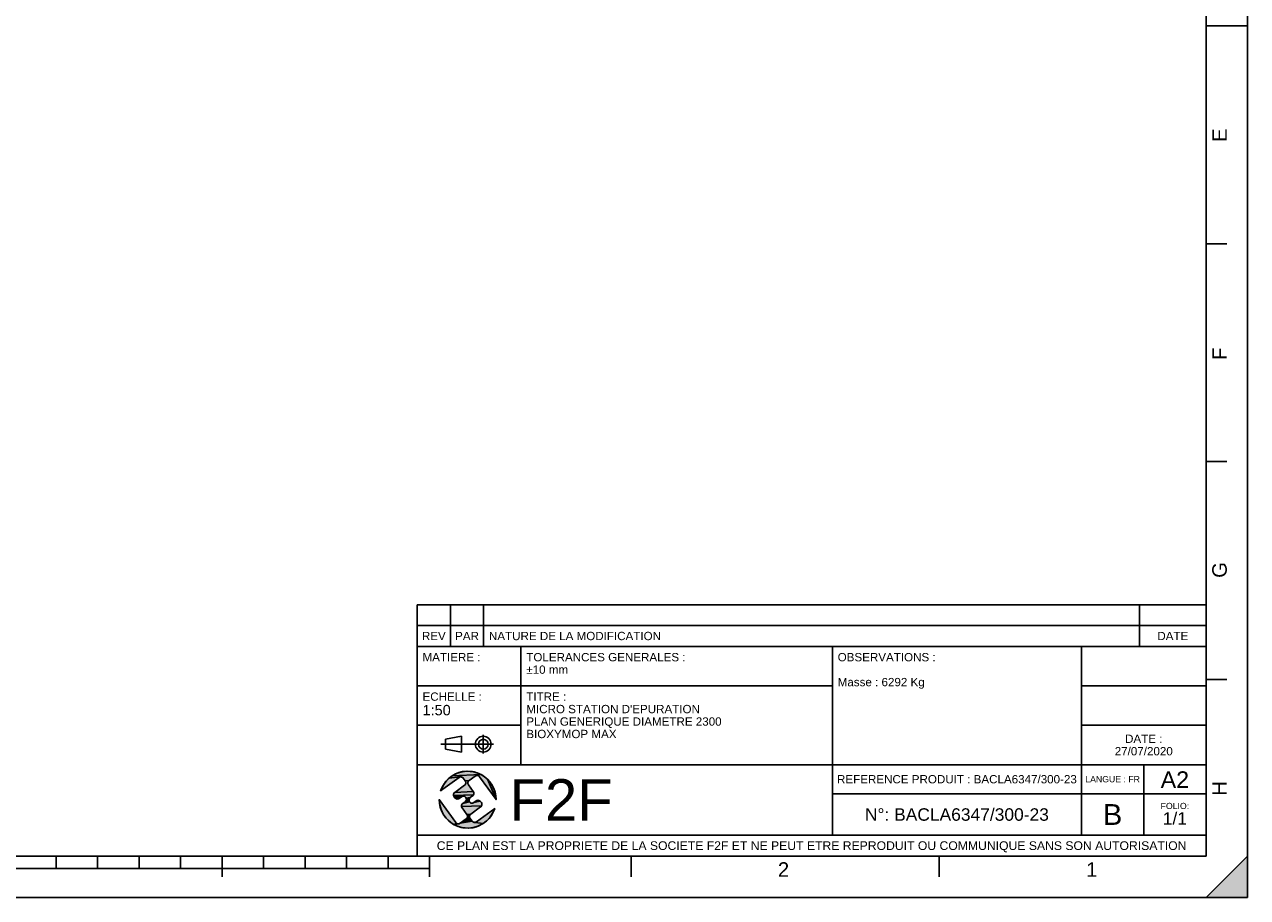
# Model space of a CAD drawing. Header units: millimetres. Extents: x 0 to 594, y 0 to 420.
# Tile 18 of 34: x 299 to 594, y 0 to 210. Entities that reach past the tile are written whole.
import ezdxf

# ---------------------------------------------------------------- set-up
doc = ezdxf.new("R2010")
doc.units = ezdxf.units.MM
doc.header["$LTSCALE"] = 32.67
doc.layers.get('0').update_dxf_attribs({"linetype": 'CONTINUOUS'})
doc.styles.get("Standard").update_dxf_attribs({"font": 'arial.ttf'})
doc.styles.add('TEXTSTYLE_2', font='arial.ttf')

# ---------------------------------------------------------------- blocks, each defined once
blk = doc.blocks.new('MARGEA2_BL0', base_point=(296.99996, 210.000076))
at = {"color": 7, "linetype": 'Continuous'}
for p, q in [((594, 0.000078), (594.000002, 420.000076)), ((594.000002, 0.000076), (594.000002, 420.000076)), ((584.000002, 10.000076), (584.000002, 410.000076)), ((594.000002, 210.000076), (584.000002, 210.000076)), ((589.000002, 157.500076), (584.000002, 157.500076)), ((589.000002, 105.000076), (584.000002, 105.000076)), ((589.000002, 52.500076), (584.000002, 52.500076)), ((10.000002, 10.000076), (584.000002, 10.000076)), ((307.000002, 7.000076), (307.000002, 10.000076)), ((317.000002, 7.000076), (317.000002, 10.000076)), ((327.000002, 7.000076), (327.000002, 10.000076)), ((337.000002, 7.000076), (337.000002, 10.000076)), ((347.000002, 5.000076), (347.000002, 10.000076)), ((357.000002, 7.000076), (357.000002, 10.000076)), ((367.000002, 7.000076), (367.000002, 10.000076)), ((377.000002, 7.000076), (377.000002, 10.000076)), ((387.000002, 7.000076), (387.000002, 10.000076)), ((397.000002, 5.000076), (397.000002, 10.000076)), ((445.500002, 5.000076), (445.500002, 10.000076)), ((519.750002, 5.000076), (519.750002, 10.000076)), ((584.000002, 0.000076), (594.000002, 10.000076)), ((594.000002, 10.000076), (584.000002, 0.000076)), ((594.000002, 10.000076), (594.000002, 0.000076)), ((397.000002, 7.000076), (197.000002, 7.000076)), ((594.000002, 0.000076), (-0.000082, 0.000078)), ((594.000002, 0.000076), (0.000002, 0.000076)), ((594.000002, 0.000076), (584.000002, 0.000076))]:
    blk.add_line(p, q, dxfattribs=at)
blk.add_solid([(584.000002, 0.000076), (594.000002, 10.000076), (594.000002, 0.000076)], dxfattribs=at)
at = {"color": 5, "linetype": 'Continuous', "style": 'TEXTSTYLE_2', "oblique": 0.00001872}
for s, p in [('E', (589.000002, 182.000076)), ('F', (589.000002, 129.500076)), ('G', (589.000002, 77.000076)), ('H', (589.000002, 24.500076))]:
    blk.add_text(s, height=3.5, rotation=90, dxfattribs=at).set_placement(p)
for s, p in [('2', (480.875002, 5.000076)), ('1', (555.125002, 5.000076))]:
    blk.add_text(s, height=3.5, dxfattribs=at).set_placement(p)
blk = doc.blocks.new('LOGO-F2F-A3_BL2', base_point=(406.16, 23.58))
at = {"linetype": 'Continuous'}
for points in [[(408.11, 29.35), (407.97, 29.27), (406.51, 28.21), (405.58, 28.1), (405.11, 28.75), (405, 28.87), (404.86, 28.97), (404.71, 29.03), (404.54, 29.06), (404.37, 29.04), (401.67, 28.75), (402.4, 29.3), (409.41, 29.6), (410.19, 29.11), (410.9, 28.52), (413.01, 23.58), (409.01, 29.1), (408.9, 29.22), (408.76, 29.32), (408.61, 29.38), (408.44, 29.41), (408.27, 29.4)], [(404.95, 30.32), (405.87, 30.42), (406.79, 30.4), (407.7, 30.25), (408.58, 29.99), (409.41, 29.6), (402.4, 29.3), (403.2, 29.76), (404.06, 30.1)], [(404.07, 28.91), (399.65, 25.72), (400, 26.57), (400.46, 27.37), (401.02, 28.1), (401.67, 28.75), (404.37, 29.04), (404.21, 29)], [(406.38, 28.1), (406.29, 27.96), (406.22, 27.8), (406.2, 27.64), (406.21, 27.47), (406.26, 27.31), (406.34, 27.16), (407.51, 25.54), (403.04, 25.33), (405.42, 27.05), (405.54, 27.16), (405.64, 27.3), (405.7, 27.46), (405.73, 27.62), (405.71, 27.79), (405.67, 27.95), (405.58, 28.1), (406.51, 28.21)], [(412.95, 24.49), (413.01, 23.58), (410.9, 28.52), (411.52, 27.84), (412.04, 27.08), (412.46, 26.26), (412.76, 25.4)], [(399.37, 22.66), (399.31, 23.58), (403.3, 18.05), (403.42, 17.93), (402.9, 17.55), (402.12, 18.04), (401.42, 18.63), (400.8, 19.31), (400.27, 20.07), (399.86, 20.89), (399.55, 21.76)], [(407.59, 25.4), (407.64, 25.24), (407.65, 25.07), (407.63, 24.9), (407.56, 24.75), (402.74, 24.59), (402.73, 24.76), (402.75, 24.92), (402.82, 25.08), (402.91, 25.22), (403.04, 25.33), (407.51, 25.54)], [(407.47, 24.61), (407.34, 24.5), (406.78, 24.09), (405.79, 23.97), (405.71, 24.11), (405.59, 24.24), (405.46, 24.33), (405.3, 24.4), (405.13, 24.42), (402.79, 24.43), (402.74, 24.59), (407.56, 24.75)], [(404.81, 24.36), (404.66, 24.28), (404.09, 23.87), (403.95, 23.79), (403.79, 23.74), (403.62, 23.73), (403.45, 23.76), (403.3, 23.82), (403.16, 23.92), (403.05, 24.04), (402.87, 24.28), (402.79, 24.43), (405.13, 24.42), (404.97, 24.41)], [(406.65, 23.97), (406.56, 23.83), (406.49, 23.68), (406.47, 23.51), (406.48, 23.35), (406.53, 23.18), (406.61, 23.04), (404.97, 22.66), (405.54, 23.07), (405.66, 23.18), (405.76, 23.32), (405.82, 23.47), (405.85, 23.64), (405.84, 23.81), (405.79, 23.97), (406.78, 24.09)], [(409.27, 23.11), (409.45, 22.87), (409.53, 22.72), (409.58, 22.56), (409.59, 22.39), (409.56, 22.23), (409.5, 22.07), (404.67, 21.92), (404.66, 22.08), (404.69, 22.25), (404.75, 22.41), (404.85, 22.54), (404.97, 22.66), (406.61, 23.04), (406.72, 22.91), (406.86, 22.82), (407.02, 22.76), (407.18, 22.73), (407.35, 22.74), (407.51, 22.79), (407.66, 22.87), (409.16, 23.24)], [(409.4, 21.94), (409.28, 21.82), (406.9, 20.1), (405.98, 19.99), (404.8, 21.61), (404.72, 21.76), (404.67, 21.92), (409.5, 22.07)], [(408.7, 23.42), (408.86, 23.4), (409.02, 23.33), (409.16, 23.24), (407.66, 22.87), (408.22, 23.28), (408.37, 23.36), (408.53, 23.41)], [(410.65, 18.4), (409.91, 17.85), (407.94, 18.11), (408.1, 18.16), (408.25, 18.24), (412.66, 21.43), (412.32, 20.58), (411.86, 19.78), (411.3, 19.05)], [(407.77, 18.1), (407.94, 18.11), (409.91, 17.85), (409.11, 17.4), (408.26, 17.06), (407.36, 16.83), (406.45, 16.73), (405.53, 16.76), (404.62, 16.9), (403.74, 17.17), (402.9, 17.55), (403.87, 17.75), (404.04, 17.76), (404.2, 17.8), (404.35, 17.89), (407.2, 18.41), (407.31, 18.28), (407.45, 18.19), (407.61, 18.12)], [(403.87, 17.75), (402.9, 17.55), (403.42, 17.93), (403.55, 17.83), (403.71, 17.77)], [(406.78, 19.99), (406.68, 19.85), (406.62, 19.7), (406.59, 19.53), (406.6, 19.36), (406.65, 19.2), (406.73, 19.05), (407.2, 18.41), (404.35, 17.89), (405.81, 18.94), (405.93, 19.05), (406.03, 19.19), (406.09, 19.35), (406.12, 19.51), (406.11, 19.68), (406.06, 19.84), (405.98, 19.99), (406.9, 20.1)]]:
    blk.add_hatch(color=2, dxfattribs=at).paths.add_polyline_path(points)
at = {"color": 2, "linetype": 'Continuous'}
for p, q in [((402.4, 29.3), (403.2, 29.76)), ((409.41, 29.6), (402.4, 29.3)), ((403.2, 29.76), (404.06, 30.1)), ((404.06, 30.1), (404.95, 30.32)), ((404.95, 30.32), (405.87, 30.42)), ((405.87, 30.42), (406.79, 30.4)), ((406.79, 30.4), (407.7, 30.25)), ((407.7, 30.25), (408.58, 29.99)), ((408.58, 29.99), (409.41, 29.6)), ((409.41, 29.6), (410.19, 29.11)), ((399.65, 25.72), (400, 26.57)), ((400, 26.57), (400.46, 27.37)), ((400.46, 27.37), (401.02, 28.1)), ((401.02, 28.1), (401.67, 28.75)), ((401.67, 28.75), (402.4, 29.3)), ((404.37, 29.04), (401.67, 28.75)), ((404.21, 29), (404.07, 28.91)), ((404.37, 29.04), (404.21, 29)), ((404.54, 29.06), (404.37, 29.04)), ((404.71, 29.03), (404.54, 29.06)), ((404.86, 28.97), (404.71, 29.03)), ((405, 28.87), (404.86, 28.97)), ((405.11, 28.75), (405, 28.87)), ((405.42, 27.05), (405.54, 27.16)), ((405.54, 27.16), (405.64, 27.3)), ((406.51, 28.21), (405.58, 28.1)), ((405.67, 27.95), (405.58, 28.1)), ((405.64, 27.3), (405.7, 27.46)), ((405.71, 27.79), (405.67, 27.95)), ((405.7, 27.46), (405.73, 27.62)), ((405.73, 27.62), (405.71, 27.79)), ((406.22, 27.8), (406.2, 27.64)), ((406.2, 27.64), (406.21, 27.47)), ((406.21, 27.47), (406.26, 27.31)), ((406.29, 27.96), (406.22, 27.8)), ((406.26, 27.31), (406.34, 27.16)), ((406.38, 28.1), (406.29, 27.96)), ((406.51, 28.21), (406.38, 28.1)), ((408.11, 29.35), (407.97, 29.27)), ((408.27, 29.4), (408.11, 29.35)), ((408.44, 29.41), (408.27, 29.4)), ((408.61, 29.38), (408.44, 29.41)), ((408.76, 29.32), (408.61, 29.38)), ((408.9, 29.22), (408.76, 29.32)), ((409.01, 29.1), (408.9, 29.22)), ((410.19, 29.11), (410.9, 28.52)), ((410.9, 28.52), (413.01, 23.58)), ((410.9, 28.52), (411.52, 27.84)), ((411.52, 27.84), (412.04, 27.08)), ((412.04, 27.08), (412.46, 26.26)), ((399.37, 22.66), (399.31, 23.58)), ((402.73, 24.76), (402.75, 24.92)), ((402.74, 24.59), (402.73, 24.76)), ((407.56, 24.75), (402.74, 24.59)), ((402.79, 24.43), (402.74, 24.59)), ((402.75, 24.92), (402.82, 25.08)), ((402.87, 24.28), (402.79, 24.43)), ((405.13, 24.42), (402.79, 24.43)), ((402.82, 25.08), (402.91, 25.22)), ((402.91, 25.22), (403.04, 25.33)), ((407.51, 25.54), (403.04, 25.33)), ((403.16, 23.92), (403.05, 24.04)), ((403.3, 23.82), (403.16, 23.92)), ((403.45, 23.76), (403.3, 23.82)), ((403.62, 23.73), (403.45, 23.76)), ((403.79, 23.74), (403.62, 23.73)), ((403.95, 23.79), (403.79, 23.74)), ((404.09, 23.87), (403.95, 23.79)), ((404.81, 24.36), (404.66, 24.28)), ((404.97, 24.41), (404.81, 24.36)), ((405.13, 24.42), (404.97, 24.41)), ((405.3, 24.4), (405.13, 24.42)), ((405.46, 24.33), (405.3, 24.4)), ((405.59, 24.24), (405.46, 24.33)), ((405.71, 24.11), (405.59, 24.24)), ((405.79, 23.97), (405.71, 24.11)), ((406.78, 24.09), (405.79, 23.97)), ((405.84, 23.81), (405.79, 23.97)), ((405.82, 23.47), (405.85, 23.64)), ((405.85, 23.64), (405.84, 23.81)), ((406.49, 23.68), (406.47, 23.51)), ((406.56, 23.83), (406.49, 23.68)), ((406.65, 23.97), (406.56, 23.83)), ((406.78, 24.09), (406.65, 23.97)), ((407.47, 24.61), (407.34, 24.5)), ((407.56, 24.75), (407.47, 24.61)), ((407.51, 25.54), (407.59, 25.4)), ((407.63, 24.9), (407.56, 24.75)), ((407.59, 25.4), (407.64, 25.24)), ((407.65, 25.07), (407.63, 24.9)), ((407.64, 25.24), (407.65, 25.07)), ((412.46, 26.26), (412.76, 25.4)), ((412.76, 25.4), (412.95, 24.49)), ((412.95, 24.49), (413.01, 23.58)), ((399.55, 21.76), (399.37, 22.66)), ((399.86, 20.89), (399.55, 21.76)), ((400.27, 20.07), (399.86, 20.89)), ((404.66, 22.08), (404.69, 22.25)), ((404.67, 21.92), (404.66, 22.08)), ((409.5, 22.07), (404.67, 21.92)), ((404.72, 21.76), (404.67, 21.92)), ((404.69, 22.25), (404.75, 22.41)), ((404.8, 21.61), (404.72, 21.76)), ((404.75, 22.41), (404.85, 22.54)), ((404.85, 22.54), (404.97, 22.66)), ((406.61, 23.04), (404.97, 22.66)), ((405.54, 23.07), (405.66, 23.18)), ((405.66, 23.18), (405.76, 23.32)), ((405.76, 23.32), (405.82, 23.47)), ((406.47, 23.51), (406.48, 23.35)), ((406.48, 23.35), (406.53, 23.18)), ((406.53, 23.18), (406.61, 23.04)), ((406.61, 23.04), (406.72, 22.91)), ((406.72, 22.91), (406.86, 22.82)), ((406.86, 22.82), (407.02, 22.76)), ((407.02, 22.76), (407.18, 22.73)), ((407.18, 22.73), (407.35, 22.74)), ((407.35, 22.74), (407.51, 22.79)), ((407.51, 22.79), (407.66, 22.87)), ((409.16, 23.24), (407.66, 22.87)), ((408.22, 23.28), (408.37, 23.36)), ((408.37, 23.36), (408.53, 23.41)), ((408.53, 23.41), (408.7, 23.42)), ((408.7, 23.42), (408.86, 23.4)), ((408.86, 23.4), (409.02, 23.33)), ((409.02, 23.33), (409.16, 23.24)), ((409.16, 23.24), (409.27, 23.11)), ((409.4, 21.94), (409.28, 21.82)), ((409.5, 22.07), (409.4, 21.94)), ((409.45, 22.87), (409.53, 22.72)), ((409.56, 22.23), (409.5, 22.07)), ((409.53, 22.72), (409.58, 22.56)), ((409.59, 22.39), (409.56, 22.23)), ((409.58, 22.56), (409.59, 22.39)), ((412.66, 21.43), (412.32, 20.58)), ((400.8, 19.31), (400.27, 20.07)), ((401.42, 18.63), (400.8, 19.31)), ((402.12, 18.04), (401.42, 18.63)), ((402.9, 17.55), (402.12, 18.04)), ((403.42, 17.93), (402.9, 17.55)), ((403.87, 17.75), (402.9, 17.55)), ((403.3, 18.05), (403.42, 17.93)), ((403.42, 17.93), (403.55, 17.83)), ((403.55, 17.83), (403.71, 17.77)), ((403.71, 17.77), (403.87, 17.75)), ((403.87, 17.75), (404.04, 17.76)), ((404.04, 17.76), (404.2, 17.8)), ((404.2, 17.8), (404.35, 17.89)), ((407.2, 18.41), (404.35, 17.89)), ((405.81, 18.94), (405.93, 19.05)), ((405.93, 19.05), (406.03, 19.19)), ((406.9, 20.1), (405.98, 19.99)), ((406.06, 19.84), (405.98, 19.99)), ((406.03, 19.19), (406.09, 19.35)), ((406.11, 19.68), (406.06, 19.84)), ((406.09, 19.35), (406.12, 19.51)), ((406.12, 19.51), (406.11, 19.68)), ((406.62, 19.7), (406.59, 19.53)), ((406.59, 19.53), (406.6, 19.36)), ((406.6, 19.36), (406.65, 19.2)), ((406.68, 19.85), (406.62, 19.7)), ((406.65, 19.2), (406.73, 19.05)), ((406.78, 19.99), (406.68, 19.85)), ((406.9, 20.1), (406.78, 19.99)), ((407.2, 18.41), (407.31, 18.28)), ((407.31, 18.28), (407.45, 18.19)), ((407.45, 18.19), (407.61, 18.12)), ((407.61, 18.12), (407.77, 18.1)), ((407.77, 18.1), (407.94, 18.11)), ((407.94, 18.11), (408.1, 18.16)), ((409.91, 17.85), (407.94, 18.11)), ((408.1, 18.16), (408.25, 18.24)), ((409.91, 17.85), (409.11, 17.4)), ((410.65, 18.4), (409.91, 17.85)), ((411.3, 19.05), (410.65, 18.4)), ((411.86, 19.78), (411.3, 19.05)), ((412.32, 20.58), (411.86, 19.78)), ((403.74, 17.17), (402.9, 17.55)), ((404.62, 16.9), (403.74, 17.17)), ((405.53, 16.76), (404.62, 16.9)), ((406.45, 16.73), (405.53, 16.76)), ((407.36, 16.83), (406.45, 16.73)), ((408.26, 17.06), (407.36, 16.83)), ((409.11, 17.4), (408.26, 17.06))]:
    blk.add_line(p, q, dxfattribs=at)
at = {"color": 7, "linetype": 'Continuous'}
for p, q in [((399.65, 25.72), (404.07, 28.91)), ((405.42, 27.05), (403.04, 25.33)), ((405.11, 28.75), (405.58, 28.1)), ((407.51, 25.54), (406.34, 27.16)), ((406.51, 28.21), (407.97, 29.27)), ((409.01, 29.1), (413.01, 23.58)), ((403.3, 18.05), (399.31, 23.58)), ((402.87, 24.28), (403.05, 24.04)), ((404.09, 23.87), (404.66, 24.28)), ((406.78, 24.09), (407.34, 24.5)), ((404.8, 21.61), (405.98, 19.99)), ((405.54, 23.07), (404.97, 22.66)), ((406.9, 20.1), (409.28, 21.82)), ((408.22, 23.28), (407.66, 22.87)), ((412.66, 21.43), (408.25, 18.24)), ((409.45, 22.87), (409.27, 23.11)), ((405.81, 18.94), (404.35, 17.89)), ((407.2, 18.41), (406.73, 19.05))]:
    blk.add_line(p, q, dxfattribs=at)
at = {"color": 2, "linetype": 'Continuous'}
for points in [[(408.11, 29.35), (407.97, 29.27), (406.51, 28.21), (405.58, 28.1), (405.11, 28.75), (405, 28.87), (404.86, 28.97), (404.71, 29.03), (404.54, 29.06), (404.37, 29.04), (401.67, 28.75), (402.4, 29.3), (409.41, 29.6), (410.19, 29.11), (410.9, 28.52), (413.01, 23.58), (409.01, 29.1), (408.9, 29.22), (408.76, 29.32), (408.61, 29.38), (408.44, 29.41), (408.27, 29.4), (408.11, 29.35)], [(404.95, 30.32), (405.87, 30.42), (406.79, 30.4), (407.7, 30.25), (408.58, 29.99), (409.41, 29.6), (402.4, 29.3), (403.2, 29.76), (404.06, 30.1), (404.95, 30.32)], [(404.07, 28.91), (399.65, 25.72), (400, 26.57), (400.46, 27.37), (401.02, 28.1), (401.67, 28.75), (404.37, 29.04), (404.21, 29), (404.07, 28.91)], [(406.38, 28.1), (406.29, 27.96), (406.22, 27.8), (406.2, 27.64), (406.21, 27.47), (406.26, 27.31), (406.34, 27.16), (407.51, 25.54), (403.04, 25.33), (405.42, 27.05), (405.54, 27.16), (405.64, 27.3), (405.7, 27.46), (405.73, 27.62), (405.71, 27.79), (405.67, 27.95), (405.58, 28.1), (406.51, 28.21), (406.38, 28.1)], [(412.95, 24.49), (413.01, 23.58), (410.9, 28.52), (411.52, 27.84), (412.04, 27.08), (412.46, 26.26), (412.76, 25.4), (412.95, 24.49)], [(399.37, 22.66), (399.31, 23.58), (403.3, 18.05), (403.42, 17.93), (402.9, 17.55), (402.12, 18.04), (401.42, 18.63), (400.8, 19.31), (400.27, 20.07), (399.86, 20.89), (399.55, 21.76), (399.37, 22.66)], [(407.59, 25.4), (407.64, 25.24), (407.65, 25.07), (407.63, 24.9), (407.56, 24.75), (402.74, 24.59), (402.73, 24.76), (402.75, 24.92), (402.82, 25.08), (402.91, 25.22), (403.04, 25.33), (407.51, 25.54), (407.59, 25.4)], [(407.47, 24.61), (407.34, 24.5), (406.78, 24.09), (405.79, 23.97), (405.71, 24.11), (405.59, 24.24), (405.46, 24.33), (405.3, 24.4), (405.13, 24.42), (402.79, 24.43), (402.74, 24.59), (407.56, 24.75), (407.47, 24.61)], [(404.81, 24.36), (404.66, 24.28), (404.09, 23.87), (403.95, 23.79), (403.79, 23.74), (403.62, 23.73), (403.45, 23.76), (403.3, 23.82), (403.16, 23.92), (403.05, 24.04), (402.87, 24.28), (402.79, 24.43), (405.13, 24.42), (404.97, 24.41), (404.81, 24.36)], [(406.65, 23.97), (406.56, 23.83), (406.49, 23.68), (406.47, 23.51), (406.48, 23.35), (406.53, 23.18), (406.61, 23.04), (404.97, 22.66), (405.54, 23.07), (405.66, 23.18), (405.76, 23.32), (405.82, 23.47), (405.85, 23.64), (405.84, 23.81), (405.79, 23.97), (406.78, 24.09), (406.65, 23.97)], [(409.27, 23.11), (409.45, 22.87), (409.53, 22.72), (409.58, 22.56), (409.59, 22.39), (409.56, 22.23), (409.5, 22.07), (404.67, 21.92), (404.66, 22.08), (404.69, 22.25), (404.75, 22.41), (404.85, 22.54), (404.97, 22.66), (406.61, 23.04), (406.72, 22.91), (406.86, 22.82), (407.02, 22.76), (407.18, 22.73), (407.35, 22.74), (407.51, 22.79), (407.66, 22.87), (409.16, 23.24), (409.27, 23.11)], [(409.4, 21.94), (409.28, 21.82), (406.9, 20.1), (405.98, 19.99), (404.8, 21.61), (404.72, 21.76), (404.67, 21.92), (409.5, 22.07), (409.4, 21.94)], [(408.7, 23.42), (408.86, 23.4), (409.02, 23.33), (409.16, 23.24), (407.66, 22.87), (408.22, 23.28), (408.37, 23.36), (408.53, 23.41), (408.7, 23.42)], [(410.65, 18.4), (409.91, 17.85), (407.94, 18.11), (408.1, 18.16), (408.25, 18.24), (412.66, 21.43), (412.32, 20.58), (411.86, 19.78), (411.3, 19.05), (410.65, 18.4)], [(407.77, 18.1), (407.94, 18.11), (409.91, 17.85), (409.11, 17.4), (408.26, 17.06), (407.36, 16.83), (406.45, 16.73), (405.53, 16.76), (404.62, 16.9), (403.74, 17.17), (402.9, 17.55), (403.87, 17.75), (404.04, 17.76), (404.2, 17.8), (404.35, 17.89), (407.2, 18.41), (407.31, 18.28), (407.45, 18.19), (407.61, 18.12), (407.77, 18.1)], [(403.87, 17.75), (402.9, 17.55), (403.42, 17.93), (403.55, 17.83), (403.71, 17.77), (403.87, 17.75)], [(406.78, 19.99), (406.68, 19.85), (406.62, 19.7), (406.59, 19.53), (406.6, 19.36), (406.65, 19.2), (406.73, 19.05), (407.2, 18.41), (404.35, 17.89), (405.81, 18.94), (405.93, 19.05), (406.03, 19.19), (406.09, 19.35), (406.12, 19.51), (406.11, 19.68), (406.06, 19.84), (405.98, 19.99), (406.9, 20.1), (406.78, 19.99)]]:
    blk.add_lwpolyline(points, dxfattribs=at)
at = {"color": 7, "linetype": 'Continuous'}
for centre, radius, start, end in [((406.16, 23.58), 6.85, 0, 161.7653), ((404.51, 28.31), 0.75, 35.8827, 125.8827), ((404.98, 27.66), 0.75, 305.8827, 35.8827), ((406.95, 27.6), 0.75, 125.8827, 215.8827), ((408.41, 28.66), 0.75, 35.8827, 125.8827), ((406.16, 23.58), 6.85, 180, 341.7653), ((403.48, 24.72), 0.75, 125.8827, 215.8827), ((403.65, 24.48), 0.75, 215.8827, 305.8827), ((405.1, 23.67), 0.75, 305.8827, 125.8827), ((407.22, 23.48), 0.75, 125.8827, 305.8827), ((406.9, 25.1), 0.75, 305.8827, 35.8827), ((405.41, 22.05), 0.75, 125.8827, 215.8827), ((408.66, 22.67), 0.75, 35.8827, 125.8827), ((408.84, 22.43), 0.75, 305.8827, 35.8827), ((403.91, 18.49), 0.75, 215.8827, 305.8827), ((405.37, 19.55), 0.75, 305.8827, 35.8827), ((407.34, 19.49), 0.75, 125.8827, 215.8827), ((407.81, 18.85), 0.75, 215.8827, 305.8827)]:
    blk.add_arc(centre, radius, start, end, dxfattribs=at)
blk = doc.blocks.new('ISO_BL3', base_point=(406.03, 36.94))
at = {"color": 2, "linetype": 'Continuous'}
for p, q in [((400.83, 38.12), (404.63, 38.84)), ((404.63, 35.04), (404.63, 38.84)), ((409.91, 34.66), (409.91, 39.21)), ((412.37, 36.94), (399.69, 36.94)), ((400.83, 35.75), (400.83, 38.12)), ((400.83, 35.75), (404.63, 35.04))]:
    blk.add_line(p, q, dxfattribs=at)
for radius in [1.9, 1.18]:
    blk.add_circle((409.91, 36.94), radius, dxfattribs=at)
blk = doc.blocks.new('*T5')
at = {"color": 2, "linetype": 'Continuous'}
for p, q in [((0, 0), (0, 50.5)), ((0, 50.5), (190, 50.5)), ((25, 22), (25, 50.5)), ((100, 5), (100, 50.5)), ((160, 5), (160, 50.5)), ((190, 0), (190, 50.5)), ((0, 41), (100, 41)), ((160, 41), (190, 41)), ((0, 31.5), (25, 31.5)), ((160, 31.5), (190, 31.5)), ((0, 22), (190, 22)), ((175, 5), (175, 22)), ((100, 15), (190, 15)), ((0, 5), (190, 5)), ((0, 0), (190, 0))]:
    blk.add_line(p, q, dxfattribs=at)
at = {"color": 5, "linetype": 'Continuous', "line_spacing_factor": 0.9}
for s, insert, char_height, width, attachment_point in [('MATIERE :\\P ', (1.28, 48.9), 2, 27.8662, 1), ('TOLERANCES GENERALES :\\P±10 mm', (26.28, 48.9), 2, 76.5502, 1), ('OBSERVATIONS :\\P \\PMasse : 6292 Kg\\P ', (101.28, 48.9), 2, 47.0929, 1), ('ECHELLE :\\P\\H2.5;1:50', (1.28, 39.4), 2, 28.5204, 1), ("TITRE :\\PMICRO STATION D'EPURATION\\PPLAN GENERIQUE DIAMETRE 2300\\PBIOXYMOP MAX", (26.28, 39.4), 2, 93.9182, 1), ('DATE :\\P27/07/2020', (175, 29.25), 2, 27.9554, 2), ('REFERENCE PRODUIT : BACLA6347/300-23 ', (130, 19.5), 2, 116.8922, 2), ('LANGUE : FR', (167.5, 19.25), 1.5, 26.2639, 2), ('A2', (182.5, 20.4), 4, 13.6506, 2), ('B', (167.5, 12.5), 5, 9.2937, 2), ('FOLIO:  \\P\\H3.0;1/1', (182.5, 12.81), 1.5, 16.0372, 2), ('N°: BACLA6347/300-23', (130, 11.5), 3, 88.5279, 2), ('CE PLAN EST LA PROPRIETE DE LA SOCIETE F2F ET NE PEUT ETRE REPRODUIT OU COMMUNIQUE SANS SON AUTORISATION', (95, 3.55), 2.1, 360.4506, 2)]:
    blk.add_mtext(s, dxfattribs=dict(at, insert=insert, char_height=char_height, width=width, attachment_point=attachment_point))
blk = doc.blocks.new('*T6')
at = {"color": 2, "linetype": 'Continuous'}
for p, q in [((190, 10), (0, 10)), ((0, 0), (0, 10)), ((8, 0), (8, 10)), ((16, 0), (16, 10)), ((174, 0), (174, 10)), ((190, 0), (190, 10)), ((190, 5), (0, 5)), ((190, 0), (0, 0))]:
    blk.add_line(p, q, dxfattribs=at)
at = {"color": 5, "linetype": 'Continuous', "char_height": 2, "line_spacing_factor": 0.9}
for s, insert, width, attachment_point in [('REV', (4, 3.5), 11.4647, 2), ('PAR', (12, 3.5), 11.4647, 2), ('NATURE DE LA MODIFICATION', (17.28, 3.5), 82.7212, 1), ('DATE', (182, 3.5), 14.8699, 2)]:
    blk.add_mtext(s, dxfattribs=dict(at, insert=insert, width=width, attachment_point=attachment_point))

msp = doc.modelspace()

# ---------------------------------------------------------------- linework, layer by layer
at = {"color": 7, "linetype": 'Continuous'}
for p, q in [((594, 0), (594, 420)), ((0, 0), (594, 0))]:
    msp.add_line(p, q, dxfattribs=at)

# ---------------------------------------------------------------- block references
at = {"color": 2, "linetype": 'Continuous'}
for name, p in [('MARGEA2_BL0', (297, 210)), ('ISO_BL3', (406.03, 36.94)), ('LOGO-F2F-A3_BL2', (406.16, 23.58))]:
    msp.add_blockref(name, p, dxfattribs=at)
for name, p in [('*T6', (394, 60.5)), ('*T5', (394, 10))]:
    msp.add_blockref(name, p)

# ---------------------------------------------------------------- texts
at = {"color": 5, "linetype": 'Continuous', "insert": (416.24, 28.51), "char_height": 10, "width": 24.7955, "attachment_point": 1, "line_spacing_factor": 0.9}
msp.add_mtext('F2F', dxfattribs=at)

doc.saveas('drawing.dxf')
